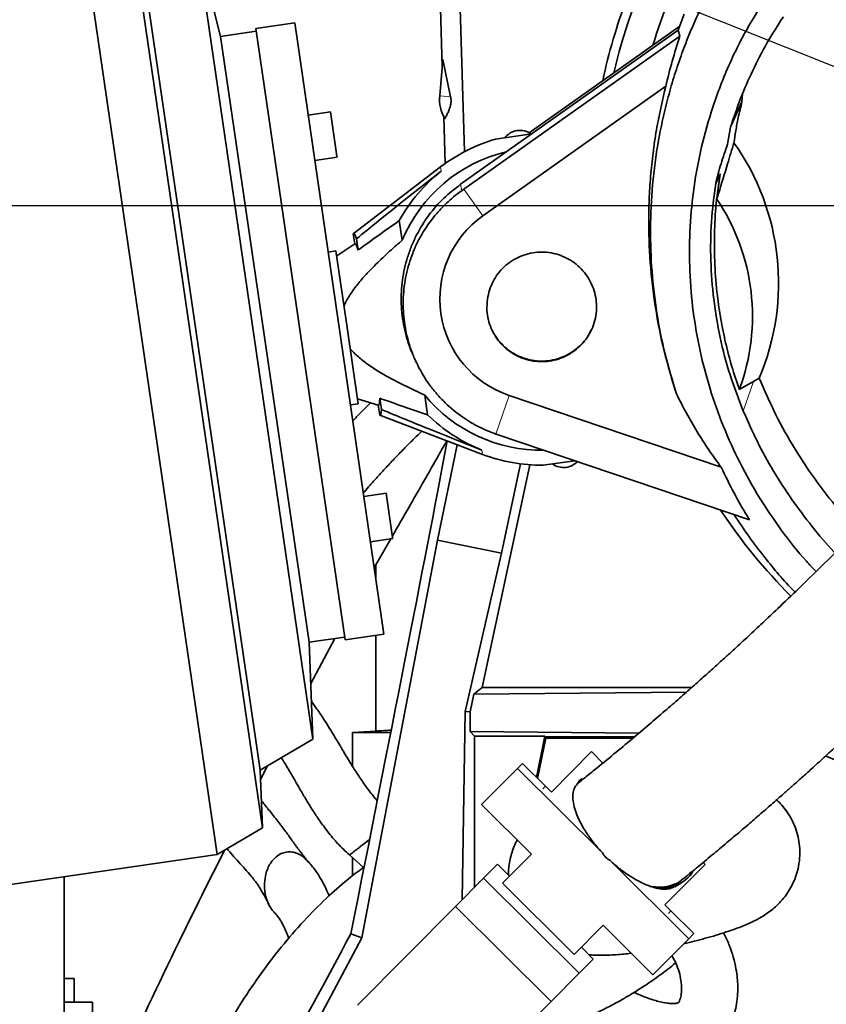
# Model space of a CAD drawing. Header units: millimetres. Extents: x 0 to 12115, y 0 to 8400.
# Tile 80 of 120: x 6932 to 7219, y 3474 to 3825. Entities that reach past the tile are written whole.
import ezdxf

# ---------------------------------------------------------------- set-up
doc = ezdxf.new("R2010")
doc.units = ezdxf.units.MM
doc.header["$LTSCALE"] = 20
doc.layers.add('SVART_TEXT', color=7, linetype='Continuous')
doc.styles.add('SLDTEXTSTYLE0', font='TXT', dxfattribs={"width": 0.605})
doc.dimstyles.new('SLDDIMSTYLE0', dxfattribs={"dimtxt": 70, "dimasz": 70, "dimexe": 0, "dimexo": 0.0625, "dimgap": 17.5, "dimtad": 1, "dimdec": 1, "dimrnd": 1e-09, "dimzin": 12, "dimdsep": 46, "dimtxsty": 'SLDTEXTSTYLE0', "dimsah": 1, "dimcen": 0.09, "dimadec": 0, "dimazin": 3, "dimtfac": 1, "dimtofl": 0, "dimtmove": 0, "dimatfit": 3, "dimfxl": 1, "dimfrac": 2, "dimtolj": 1, "dimtzin": 12, "dimarcsym": 0})
doc.dimstyles.new('SLDDIMSTYLE20', dxfattribs={"dimtxt": 70, "dimasz": 70, "dimexe": 0, "dimexo": 0.0625, "dimgap": 17.5, "dimtad": 1, "dimdec": 1, "dimrnd": 1e-09, "dimzin": 12, "dimdsep": 46, "dimtxsty": 'SLDTEXTSTYLE0', "dimsah": 1, "dimcen": 0.09, "dimse1": 1, "dimsd1": 1, "dimadec": 0, "dimazin": 3, "dimtfac": 1, "dimtofl": 0, "dimtmove": 0, "dimatfit": 3, "dimfxl": 1, "dimfrac": 2, "dimtolj": 1, "dimtzin": 12, "dimarcsym": 0})
doc.dimstyles.new('SLDDIMSTYLE4', dxfattribs={"dimtxt": 70, "dimasz": 70, "dimexe": 0, "dimexo": 0.0625, "dimgap": 17.5, "dimtad": 1, "dimdec": 0, "dimrnd": 1e-09, "dimzin": 12, "dimdsep": 46, "dimtxsty": 'SLDTEXTSTYLE0', "dimsah": 1, "dimcen": 0.09, "dimadec": 0, "dimazin": 3, "dimtfac": 1, "dimtofl": 0, "dimtmove": 0, "dimatfit": 3, "dimfxl": 1, "dimfrac": 2, "dimtolj": 1, "dimtzin": 12, "dimarcsym": 0})
doc.dimstyles.new('SLDDIMSTYLE6', dxfattribs={"dimtxt": 0.18, "dimasz": 70, "dimexe": 0, "dimexo": 0.0625, "dimgap": 0, "dimtad": 0, "dimtih": 1, "dimtoh": 1, "dimdec": 0, "dimrnd": 1e-09, "dimzin": 0, "dimdsep": 46, "dimtxsty": 'Standard', "dimsah": 1, "dimcen": 0.09, "dimadec": 0, "dimazin": 0, "dimtfac": 70, "dimtdec": 0, "dimtofl": 0, "dimtmove": 0, "dimatfit": 3, "dimfxl": 1, "dimfrac": 2, "dimtolj": 1, "dimtzin": 0, "dimarcsym": 0})

# ---------------------------------------------------------------- blocks, each defined once
blk = doc.blocks.new('_D_27')
at = {"layer": 'SVART_TEXT'}
for p, q in [((7345.56, 3754.31), (7345.56, 2773.56)), ((6995.56, 2870.55), (6995.56, 2773.56)), ((7345.56, 2803.56), (6995.56, 2803.56))]:
    blk.add_line(p, q, dxfattribs=at)
for points in [[(6995.56, 2803.56), (7065.56, 2793.56), (7065.56, 2813.56)], [(7345.56, 2803.56), (7275.56, 2813.56), (7275.56, 2793.56)]]:
    blk.add_solid(points, dxfattribs=at)
at = {"layer": 'SVART_TEXT', "insert": (7090.35, 2893.8), "char_height": 70, "attachment_point": 1, "style": 'SLDTEXTSTYLE0'}
blk.add_mtext('350', dxfattribs=at)
blk = doc.blocks.new('_D_30')
at = {"color": 7, "linetype": 'Continuous', "lineweight": 0}
for p, q in [((6722.06, 3497.82), (6722.06, 2592.21)), ((6995.56, 2870.55), (6995.56, 2592.21)), ((6722.06, 2622.21), (6995.56, 2622.21))]:
    blk.add_line(p, q, dxfattribs=at)
at = {"color": 7, "linetype": 'Continuous', "lineweight": 18}
for points in [[(6722.06, 2622.21), (6792.06, 2612.21), (6792.06, 2632.21)], [(6995.56, 2622.21), (6925.56, 2632.21), (6925.56, 2612.21)]]:
    blk.add_solid(points, dxfattribs=at)
at = {"color": 7, "linetype": 'Continuous', "lineweight": 18, "insert": (6738.5, 2712.44), "char_height": 70, "attachment_point": 1, "style": 'SLDTEXTSTYLE0'}
blk.add_mtext('273,5', dxfattribs=at)
blk = doc.blocks.new('_D_33')
at = {"layer": 'SVART_TEXT'}
for p, q in [((7341.56, 4903.31), (5673.56, 4903.31)), ((5703.56, 3758.31), (5703.56, 4903.31)), ((7341.56, 3758.31), (5673.56, 3758.31))]:
    blk.add_line(p, q, dxfattribs=at)
for points in [[(5703.56, 4903.31), (5693.56, 4833.31), (5713.56, 4833.31)], [(5703.56, 3758.31), (5713.56, 3828.31), (5693.56, 3828.31)]]:
    blk.add_solid(points, dxfattribs=at)
at = {"layer": 'SVART_TEXT', "insert": (5613.33, 4223.87), "char_height": 70, "attachment_point": 1, "rotation": 90, "style": 'SLDTEXTSTYLE0'}
blk.add_mtext('1145', dxfattribs=at)
blk = doc.blocks.new('_D_34')
at = {"layer": 'SVART_TEXT'}
for p, q in [((7341.56, 3758.31), (5673.56, 3758.31)), ((5703.56, 2978.31), (5703.56, 3758.31)), ((7197.07, 2978.31), (5673.56, 2978.31))]:
    blk.add_line(p, q, dxfattribs=at)
for points in [[(5703.56, 3758.31), (5693.56, 3688.31), (5713.56, 3688.31)], [(5703.56, 2978.31), (5713.56, 3048.31), (5693.56, 3048.31)]]:
    blk.add_solid(points, dxfattribs=at)
at = {"layer": 'SVART_TEXT', "insert": (5613.33, 3288.11), "char_height": 70, "attachment_point": 1, "rotation": 90, "style": 'SLDTEXTSTYLE0'}
blk.add_mtext('780', dxfattribs=at)
blk = doc.blocks.new('_D_35')
at = {"layer": 'SVART_TEXT'}
for p, q in [((7130.56, 5299.46), (5533.56, 5299.46)), ((5563.56, 5299.46), (5563.56, 2978.31)), ((7197.07, 2978.31), (5533.56, 2978.31))]:
    blk.add_line(p, q, dxfattribs=at)
for points in [[(5563.56, 5299.46), (5553.56, 5229.46), (5573.56, 5229.46)], [(5563.56, 2978.31), (5573.56, 3048.31), (5553.56, 3048.31)]]:
    blk.add_solid(points, dxfattribs=at)
at = {"layer": 'SVART_TEXT', "insert": (5473.33, 4031.94), "char_height": 70, "attachment_point": 1, "rotation": 90, "style": 'SLDTEXTSTYLE0'}
blk.add_mtext('2321', dxfattribs=at)
blk = doc.blocks.new('SW_CENTERMARKSYMBOL_0')
at = {"layer": 'SVART_TEXT', "color": 0}
blk.add_line((-7, 0), (-200, 0), dxfattribs=at)
blk = doc.blocks.new('_D_93')
at = {"layer": 'SVART_TEXT'}
for p, q in [((8898.96, 3657.74), (8898.96, 4119.61)), ((8898.96, 4089.61), (8708.13, 4089.61))]:
    blk.add_line(p, q, dxfattribs=at)
blk.add_solid([(8898.96, 4089.61), (8828.96, 4099.61), (8828.96, 4079.61)], dxfattribs=at)
at = {"layer": 'SVART_TEXT', "insert": (8708.13, 4179.85), "char_height": 70, "attachment_point": 1, "style": 'SLDTEXTSTYLE0'}
blk.add_mtext('*)', dxfattribs=at)

msp = doc.modelspace()

# ---------------------------------------------------------------- linework, layer by layer
at = {"color": 7, "linetype": 'Continuous', "lineweight": 35}
for p, q in [((6950.728417, 3881.607216), (7002.412563, 3527.357659)), ((6968.883104, 3877.181832), (7018.546082, 3536.785609)), ((7082.583548, 3807.707997), (7080.824274, 3864.750052)), ((6973.964127, 3857.249272), (7017.720304, 3557.338998)), ((7090.487337, 3777.546229), (7088.111768, 3854.570824)), ((7003.679788, 3818.591602), (6995.141428, 3852.087096)), ((6995.141428, 3852.087096), (7036.539928, 3568.336629)), ((7168.721853, 3826.544125), (7166.555963, 3820.778536)), ((7030.068539, 3823.452243), (7016.215205, 3821.431076)), ((7047.976412, 3603.735817), (7016.215205, 3821.431076)), ((7061.829746, 3605.756984), (7030.068539, 3823.452243)), ((7166.555963, 3820.778536), (7089.077157, 3765.918842)), ((7167.086537, 3822.190921), (7113.510209, 3784.255631)), ((7166.555963, 3820.778536), (7167.162087, 3818.624569)), ((7016.359574, 3820.441552), (7003.679788, 3818.591602)), ((7003.679788, 3818.591602), (7035.152257, 3602.875391)), ((7090.295407, 3764.198298), (7167.162087, 3818.624569)), ((7082.816667, 3810.34979), (7081.67791, 3797.444958)), ((7085.562146, 3797.102203), (7082.816667, 3810.34979)), ((7162.117077, 3800.803173), (7097.015569, 3754.707356)), ((7189.495106, 3798.147738), (7189.266901, 3795.288629)), ((7185.430666, 3786.905838), (7189.266901, 3795.288629)), ((7042.788706, 3791.680153), (7034.872515, 3790.5252)), ((7045.086001, 3775.934205), (7042.788706, 3791.680153)), ((7083.133051, 3789.891115), (7083.643395, 3773.343917)), ((7185.212334, 3786.28021), (7184.140341, 3780.211242)), ((7114.436371, 3783.874704), (7101.586167, 3781.99989)), ((7037.2214, 3774.425646), (7045.137591, 3775.580599)), ((7045.137591, 3775.580599), (7045.086001, 3775.934205)), ((7081.996867, 3772.12864), (7050.913902, 3748.346006)), ((7181.468748, 3769.64725), (7179.902874, 3766.207997)), ((7180.329102, 3760.690864), (7181.468748, 3769.64725)), ((7090.295407, 3764.198298), (7089.495012, 3763.632296)), ((7067.264466, 3752.992051), (7068.286156, 3745.989263)), ((7050.913902, 3748.346006), (7051.438931, 3744.747387)), ((7051.438931, 3744.747387), (7044.994712, 3740.430046)), ((7052.061717, 3746.53325), (7052.645577, 3742.531406)), ((7044.73379, 3742.218439), (7041.978992, 3741.816521)), ((7048.70394, 3715.006532), (7044.73379, 3742.218439)), ((7052.674091, 3687.794625), (7048.70394, 3715.006532)), ((7072.860817, 3703.546253), (7073.47887, 3702.253093)), ((7188.309818, 3692.845645), (7193.375985, 3695.703438)), ((7195.411176, 3696.94475), (7193.375985, 3695.703438)), ((7049.919294, 3687.392706), (7052.674091, 3687.794625)), ((7052.413169, 3689.583018), (7059.822284, 3687.286844)), ((7060.929354, 3685.753363), (7060.345495, 3689.755207)), ((7076.322055, 3690.910214), (7077.343744, 3683.907426)), ((7106.344349, 3690.764051), (7181.859621, 3665.203542)), ((7060.347314, 3683.688226), (7059.822284, 3687.286844)), ((7060.347314, 3683.688226), (7096.929607, 3669.777788)), ((7101.684112, 3676.995975), (7102.153665, 3676.834445)), ((7191.98193, 3646.429255), (7102.153665, 3676.834445)), ((7080.902808, 3639.275473), (7087.895565, 3673.212988)), ((7129.627405, 3667.535097), (7118.522678, 3665.914945)), ((7113.733259, 3666.064214), (7096.772365, 3586.831869)), ((7110.47972, 3666.388214), (7103.671547, 3634.58402)), ((7062.593077, 3655.938535), (7054.676885, 3654.783582)), ((7064.890372, 3640.192587), (7062.593077, 3655.938535)), ((7053.987965, 3497.616024), (7080.902808, 3639.275473)), ((7057.025771, 3638.684028), (7064.941962, 3639.838981)), ((7064.231557, 3639.735334), (7058.878126, 3630.492156)), ((7064.941962, 3639.838981), (7064.890372, 3640.192587)), ((7080.902808, 3639.275473), (7103.671547, 3634.58402)), ((7103.671547, 3634.58402), (7090.7046, 3578.27229)), ((7058.357758, 3629.554425), (7058.878126, 3630.492156)), ((7058.878126, 3630.492156), (7058.878126, 3625.987754)), ((7035.152257, 3602.875391), (7047.832042, 3604.725341)), ((7035.739051, 3588.270231), (7044.361391, 3604.218981)), ((7047.976412, 3603.735817), (7061.829746, 3605.756984)), ((7058.878126, 3605.32635), (7058.878126, 3571.29038)), ((7036.539928, 3568.336629), (7035.152257, 3602.875391)), ((7096.772365, 3586.831869), (7093.84281, 3584.46306)), ((7171.425774, 3586.831869), (7096.772365, 3586.831869)), ((7093.84281, 3584.46306), (7092.488842, 3578.083457)), ((7093.84281, 3584.46306), (7169.463776, 3585.104432)), ((7089.686992, 3511.218463), (7090.7046, 3578.27229)), ((7090.7046, 3578.27229), (7092.488842, 3578.083457)), ((7092.488842, 3578.083457), (7092.514309, 3571.064605)), ((7017.720304, 3557.338998), (7036.539928, 3568.336629)), ((7058.878126, 3571.29038), (7050.639756, 3570.714297)), ((7064.230648, 3570.714297), (7050.639756, 3570.714297)), ((7050.639756, 3570.714297), (7050.639756, 3558.708349)), ((7092.514309, 3571.064605), (7094.06011, 3569.518804)), ((7152.590077, 3570.551398), (7092.514309, 3571.064605)), ((7094.06011, 3515.622218), (7094.06011, 3569.518804)), ((7119.145635, 3569.518804), (7094.06011, 3569.518804)), ((7116.13006, 3554.797113), (7119.145635, 3569.518804)), ((7116.515128, 3554.414724), (7119.462365, 3568.802795)), ((7151.059781, 3569.256765), (7119.091959, 3569.256765)), ((7119.462365, 3568.802795), (7119.091959, 3569.256765)), ((7150.523174, 3568.802795), (7119.462365, 3568.802795)), ((7135.70593, 3563.946093), (7121.411948, 3549.55197)), ((7139.776177, 3559.904163), (7135.70593, 3563.946093)), ((7219.023395, 3562.402329), (7309.050043, 3524.354078)), ((7017.854633, 3553.995588), (7020.416327, 3558.914474)), ((7096.564116, 3545.108112), (7109.336425, 3557.969901)), ((7109.336425, 3557.969901), (7111.123173, 3559.769167)), ((7139.597732, 3527.919124), (7109.336425, 3557.969901)), ((7119.283236, 3551.665873), (7111.123173, 3559.769167)), ((7018.546082, 3536.785609), (7017.720304, 3557.338998)), ((7119.283236, 3551.665873), (7121.411948, 3549.55197)), ((7096.564116, 3545.108112), (7114.303384, 3527.492256)), ((7002.412563, 3527.357659), (7018.546082, 3536.785609)), ((7056.71207, 3532.690501), (7056.071138, 3532.195012)), ((6809.783581, 3499.253561), (7002.412563, 3527.357659)), ((7049.575348, 3527.169522), (7054.541158, 3522.746537)), ((7104.004526, 3517.121246), (7114.303384, 3527.492256)), ((7050.639756, 3526.221468), (7050.639756, 3519.774067)), ((7097.30343, 3518.88826), (7102.285946, 3523.905683)), ((7102.285946, 3523.905683), (7106.543371, 3519.677878)), ((7170.359508, 3497.371359), (7142.391301, 3525.14499)), ((7161.85748, 3509.387821), (7176.151462, 3523.781943)), ((7176.151462, 3523.781943), (7175.436973, 3524.491461)), ((6947.94452, 3440.714297), (6947.94452, 3519.410904)), ((7087.338397, 3508.853415), (7097.30343, 3518.88826)), ((7097.30343, 3518.88826), (7131.362825, 3485.065818)), ((7104.004526, 3517.121246), (7129.549072, 3491.754415)), ((7156.625439, 3515.985431), (7156.433223, 3516.104657)), ((7165.3154, 3515.876588), (7167.442579, 3517.122598)), ((7052.460783, 3473.731455), (7087.338397, 3508.853415)), ((7087.338397, 3508.853415), (7121.397793, 3475.030973)), ((7163.986193, 3507.273918), (7161.85748, 3509.387821)), ((7023.060226, 3506.448061), (7022.805543, 3506.686598)), ((7172.146256, 3499.170624), (7163.986193, 3507.273918)), ((7139.847931, 3502.125425), (7129.549072, 3491.754415)), ((7139.847931, 3502.125425), (7157.587199, 3484.509569)), ((7053.987965, 3497.616024), (7050.024508, 3499.083832)), ((7172.146256, 3499.170624), (7170.359508, 3497.371359)), ((7031.438694, 3455.47608), (7053.987965, 3497.616024)), ((7157.587199, 3484.509569), (7170.359508, 3497.371359)), ((7132.087917, 3494.311046), (7136.345342, 3490.083241)), ((7131.362825, 3485.065818), (7136.345342, 3490.083241)), ((7121.397793, 3475.030973), (7131.362825, 3485.065818)), ((6951.605272, 3483.214297), (6947.94452, 3483.214297)), ((6951.605272, 3474.714297), (6951.605272, 3483.214297)), ((6947.94452, 3474.714297), (6958.116759, 3474.714297)), ((6958.116759, 3474.714297), (6958.116759, 3445.714297)), ((7086.520179, 3439.909013), (7121.397793, 3475.030973))]:
    msp.add_line(p, q, dxfattribs=at)
at = {"color": 8, "linetype": 'Continuous', "lineweight": 18}
for p, q in [((7085.562146, 3797.102203), (7081.67791, 3797.444958)), ((7081.996867, 3772.12864), (7082.218236, 3770.611354)), ((7089.495012, 3763.632296), (7089.077157, 3765.918842)), ((7090.295407, 3764.198298), (7097.015569, 3754.707356)), ((7189.735488, 3685.19732), (7193.375985, 3695.703438)), ((7101.684112, 3676.995975), (7106.344349, 3690.764051)), ((7096.708239, 3671.295074), (7096.929607, 3669.777788)), ((7118.389862, 3550.76624), (7119.283236, 3551.665873)), ((7163.986193, 3507.273918), (7163.092819, 3506.374285))]:
    msp.add_line(p, q, dxfattribs=at)
at = {"color": 7, "linetype": 'Continuous', "lineweight": 35}
for centre, radius, start, end in [((7345.561545, 3758.314297), 207.382428, 132.49008377, 166.82309494), ((7345.561545, 3758.314297), 196.5, 142.92096851, 163.10017428), ((7345.561545, 3758.314297), 210.63171, 159.5, 167.81175638), ((7095.623719, 3796.214343), 14, 174.95713111, 209.73212758), ((7110.35042, 3778.169095), 7, 99.27800846, 142.05781456), ((7110.114143, 3778.134623), 7, 53.50617237, 97.32348785), ((7117.970614, 3725.112371), 59.2, 106.06718233, 127.42083156), ((7117.970614, 3725.112371), 53.892393, 103.39135885, 157.20836053), ((7117.970614, 3725.112371), 57.865275, 128.15969997, 151.19675476), ((7117.853402, 3718.949771), 75.136755, 339.67031496, 33.74756855), ((7117.970614, 3725.112371), 36.262613, 125.30080825, 251.3), ((7117.970614, 3725.112371), 53.892393, 219.39313578, 270.80235501), ((7117.970614, 3725.112371), 57.865275, 225.40474155, 248.44179634), ((7117.970614, 3725.112371), 59.2, 249.18066475, 270.53431399), ((7125.590807, 3672.055646), 7, 279.27800846, 316.03422715), ((7125.827084, 3672.090118), 7, 234.54368175, 277.32348785), ((7345.561545, 3758.314297), 196.5, 213.47756096, 225.01335007)]:
    msp.add_arc(centre, radius, start, end, dxfattribs=at)
for centre, major_axis, ratio, start_param, end_param in [((7116.824125, 3730.771687), (0, 86.101988), 0.9925257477, 4.3086379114, 5.3316286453), ((7055.718801, 3716.029983), (-4.720289, 32.353445), 0.0699799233, 5.9330051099, 6.3221480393), ((7055.697749, 3716.026912), (-4.194014, 28.746293), 0.069965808, 5.8753090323, 6.3165742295), ((7055.697749, 3716.026912), (-4.194014, 28.746293), 0.069965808, 3.1082037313, 3.5494689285), ((7055.718801, 3716.029983), (-4.720289, 32.353445), 0.0699799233, 3.1026299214, 3.4917728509), ((6995.561545, 3258.074738), (104.861919, 510.317766), 0.0105485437, 5.2064225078, 5.6692080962), ((6995.561545, 3577.147564), (105, 0), 0.0699268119, 5.3596642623, 5.4274446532), ((6995.561545, 3410.534237), (104.889728, 189.746137), 0.025354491, 4.9271367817, 5.2118783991)]:
    msp.add_ellipse(centre, major_axis=major_axis, ratio=ratio, start_param=start_param, end_param=end_param, dxfattribs=at)
for points, knots in [([(7215.641793, 3628.073518), (7214.478328, 3629.280065), (7210.035468, 3633.887438), (7203.24792, 3642.65531), (7195.300009, 3654.320348), (7188.377167, 3666.712204), (7182.494365, 3679.650234), (7177.747457, 3693.00664), (7174.147752, 3706.68082), (7171.715762, 3720.695913), (7170.501503, 3734.892604), (7170.521292, 3749.141128), (7171.774229, 3763.380163), (7174.295154, 3777.609719), (7177.598525, 3789.824696), (7181.140606, 3799.996414), (7184.501079, 3808.198188), (7188.312694, 3816.289399), (7192.684311, 3824.169657), (7198.326375, 3833.185231), (7205.059668, 3843.368689), (7237.497781, 3890.262098), (7267.493909, 3933.266384), (7294.861677, 3972.502492)], [0, 0, 0, 0, 0.012496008, 0.0477178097, 0.0829400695, 0.1186491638, 0.1548584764, 0.1907138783, 0.2265696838, 0.2629184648, 0.2997738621, 0.3361139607, 0.3727007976, 0.4100616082, 0.4476881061, 0.4703790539, 0.4932241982, 0.5160684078, 0.5393000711, 0.5625409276, 0.5977825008, 0.6330261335, 1, 1, 1, 1]), ([(7408.756063, 3878.497559), (7406.175758, 3873.745847), (7400.027665, 3862.423944), (7389.850106, 3845.180588), (7378.438852, 3826.747848), (7366.888961, 3809.060842), (7355.301915, 3792.108472), (7343.74533, 3775.902871), (7332.285909, 3760.445445), (7320.814578, 3745.517113), (7309.385322, 3731.140645), (7298.048153, 3717.333752), (7287.0374, 3704.321953), (7276.392946, 3692.091378), (7266.148976, 3680.626144), (7255.93113, 3669.468186), (7245.794076, 3658.666657), (7235.797549, 3648.271462), (7226.432888, 3638.751466), (7217.719202, 3630.077365), (7209.640709, 3622.190048), (7203.57248, 3616.370834), (7199.312586, 3612.333448), (7196.675334, 3609.849389), (7194.094106, 3607.432839), (7191.569166, 3605.083032), (7189.061363, 3602.762769), (7186.370251, 3600.287459), (7183.279203, 3597.462962), (7179.769079, 3594.280952), (7175.862133, 3590.770374), (7171.596523, 3586.974152), (7166.856945, 3582.801486), (7161.645368, 3578.268273), (7156.004379, 3573.426874), (7149.94019, 3568.296636), (7143.473427, 3562.915617), (7137.671781, 3558.156164), (7134.129329, 3555.319412), (7132.798148, 3554.253419)], [0, 0, 0, 0, 0.036962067, 0.0880695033, 0.1383333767, 0.187519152, 0.2354081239, 0.2818085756, 0.3265611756, 0.3695425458, 0.4125745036, 0.4535010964, 0.4922941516, 0.5289573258, 0.5635181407, 0.5960220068, 0.6305421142, 0.6626062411, 0.6923133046, 0.7197524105, 0.7449988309, 0.7684012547, 0.7768635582, 0.7851612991, 0.7932962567, 0.8012699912, 0.8090838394, 0.8171129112, 0.8268997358, 0.8386358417, 0.850838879, 0.864676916, 0.8802025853, 0.8974855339, 0.9166160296, 0.9373154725, 0.9600479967, 0.9849868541, 1, 1, 1, 1]), ([(7168.143338, 3518.520836), (7169.781264, 3519.851387), (7173.24206, 3522.662725), (7178.51324, 3527.024391), (7183.727694, 3531.390273), (7188.524946, 3535.456852), (7193.139351, 3539.410926), (7197.513142, 3543.198944), (7201.583667, 3546.760466), (7205.035295, 3549.806883), (7207.866576, 3552.323917), (7210.101147, 3554.321984), (7211.920909, 3555.956348), (7213.681498, 3557.543423), (7215.710106, 3559.379707), (7218.168368, 3561.616497), (7221.424281, 3564.597615), (7225.57308, 3568.428936), (7230.486002, 3573.017722), (7236.061523, 3578.288775), (7241.875431, 3583.859054), (7247.728088, 3589.544915), (7253.018698, 3594.748355), (7258.000864, 3599.70129), (7262.603946, 3604.322662), (7266.757346, 3608.529289), (7270.354526, 3612.193881), (7273.87242, 3615.799818), (7277.783224, 3619.847822), (7282.38586, 3624.66005), (7287.683526, 3630.264826), (7293.675763, 3636.689532), (7300.32629, 3643.927305), (7307.621245, 3651.998933), (7315.489533, 3660.865472), (7323.903871, 3670.537704), (7332.833575, 3681.026022), (7342.29367, 3692.401777), (7352.316435, 3704.767087), (7362.864695, 3718.153397), (7373.893336, 3732.591935), (7385.288905, 3748.028208), (7396.986639, 3764.478304), (7408.009825, 3780.632949), (7418.305433, 3796.351068), (7427.833634, 3811.468915), (7437.340288, 3827.255186), (7445.328856, 3841.023832), (7450.007706, 3849.6647), (7451.652468, 3852.702236)], [0, 0, 0, 0, 0.0173586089, 0.0366772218, 0.0542306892, 0.0701139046, 0.084403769, 0.0995340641, 0.1125408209, 0.1234856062, 0.1324132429, 0.139355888, 0.1445548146, 0.1495407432, 0.1558401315, 0.1634427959, 0.1723377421, 0.1859218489, 0.2016323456, 0.2174165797, 0.2370333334, 0.2549498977, 0.2711964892, 0.2857899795, 0.3010182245, 0.3139169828, 0.3244821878, 0.3346316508, 0.3468875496, 0.3612824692, 0.3781643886, 0.3973248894, 0.4188021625, 0.4426385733, 0.4688788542, 0.4970328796, 0.527585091, 0.560563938, 0.5959850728, 0.6345582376, 0.6756363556, 0.7191635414, 0.7650499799, 0.8131700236, 0.852441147, 0.8928981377, 0.9344381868, 0.9769529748, 1, 1, 1, 1]), ([(7165.948073, 3691.283187), (7164.52396, 3695.984951), (7161.653324, 3705.462474), (7158.799077, 3720.080953), (7157.028124, 3735.008838), (7156.491727, 3750.269239), (7157.229994, 3765.794302), (7158.970801, 3778.847712), (7161.046856, 3789.270185), (7162.968267, 3797.118071), (7165.235524, 3804.900515), (7168.059697, 3813.187467), (7171.485729, 3821.966269), (7174.347595, 3828.007421), (7175.778431, 3831.027791)], [0, 0, 0, 0, 0.1024993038, 0.2066116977, 0.310723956, 0.4164982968, 0.5255296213, 0.6353179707, 0.6914184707, 0.7475188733, 0.8040333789, 0.8605478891, 0.9302786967, 1, 1, 1, 1]), ([(7185.212334, 3786.28021), (7186.343552, 3789.690406), (7188.611353, 3796.526973), (7192.983968, 3806.498279), (7198.017708, 3816.271348), (7202.01044, 3822.486348), (7204.011815, 3825.601644)], [0, 0, 0, 0, 0.246977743, 0.4951268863, 0.7469301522, 1, 1, 1, 1]), ([(7162.117077, 3800.803173), (7162.852305, 3803.792969), (7164.324361, 3809.779077), (7166.215492, 3815.673934), (7167.162087, 3818.624569)], [0, 0, 0, 0, 0.4994559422, 1, 1, 1, 1]), ([(7165.948073, 3691.283187), (7164.407151, 3696.331533), (7161.315024, 3706.461919), (7158.2488, 3722.14235), (7156.376816, 3738.123032), (7155.937549, 3751.659317), (7156.264615, 3762.576906), (7156.863471, 3770.856647), (7157.824938, 3779.121123), (7159.389479, 3789.15416), (7161.070264, 3796.332447), (7162.117077, 3800.803173)], [0, 0, 0, 0, 0.1425043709, 0.2859598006, 0.4308671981, 0.5767715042, 0.6513120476, 0.7258525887, 0.8009368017, 0.8760210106, 1, 1, 1, 1]), ([(7083.466769, 3789.271104), (7083.660149, 3789.626995), (7084.04994, 3790.344356), (7084.633364, 3791.500759), (7085.114798, 3792.66941), (7085.443281, 3793.715931), (7085.599651, 3794.436214), (7085.671201, 3794.952967), (7085.700927, 3795.331143), (7085.709357, 3795.614839), (7085.708154, 3795.81508), (7085.704456, 3795.950546), (7085.697549, 3796.095969), (7085.682392, 3796.312543), (7085.635397, 3796.737327), (7085.593959, 3796.943739), (7085.562146, 3797.102203)], [0, 0, 0, 0, 0.2356167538, 0.4749268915, 0.7142016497, 0.8338519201, 0.8936959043, 0.9236433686, 0.9386568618, 0.9462270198, 0.9489852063, 0.9517681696, 0.9541641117, 0.958024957, 0.9677755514, 1, 1, 1, 1]), ([(7189.266901, 3795.288629), (7188.799529, 3793.380609), (7187.964754, 3789.972685), (7187.045882, 3785.113984), (7186.61982, 3782.166219), (7186.414643, 3780.746673)], [0, 0, 0, 0, 0.397407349, 0.7098113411, 1, 1, 1, 1]), ([(7179.902874, 3766.207997), (7180.497525, 3768.570073), (7181.688955, 3773.302679), (7183.32224, 3777.905647), (7184.140341, 3780.211242)], [0, 0, 0, 0, 0.4991069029, 1, 1, 1, 1]), ([(7180.329102, 3760.690864), (7180.528859, 3761.3515), (7181.800775, 3765.557974), (7183.830219, 3772.252012), (7185.656343, 3778.254242), (7186.414643, 3780.746673)], [0, 0, 0, 0, 0.0982430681, 0.6255445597, 1, 1, 1, 1]), ([(7052.061717, 3746.53325), (7053.278611, 3747.526898), (7063.242332, 3755.662717), (7073.34736, 3763.623149), (7082.218236, 3770.611354)], [0, 0, 0, 0, 0.1221324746, 1, 1, 1, 1]), ([(7181.468748, 3769.64725), (7180.963421, 3766.112317), (7179.950406, 3759.025929), (7179.35667, 3748.206488), (7179.468442, 3737.259992), (7180.310149, 3727.088405), (7181.6683, 3717.802124), (7183.385098, 3709.400072), (7185.546756, 3701.050864), (7187.387836, 3695.583572), (7188.309818, 3692.845645)], [0, 0, 0, 0, 0.1374540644, 0.2755506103, 0.4168213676, 0.5587957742, 0.6682534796, 0.7780410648, 0.8888467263, 1, 1, 1, 1]), ([(7089.077157, 3765.918842), (7087.027328, 3764.323523), (7082.875912, 3761.092603), (7077.613241, 3754.978845), (7073.972301, 3749.151824), (7071.626477, 3744.041381), (7069.725065, 3738.749686), (7068.496331, 3733.235777), (7067.973365, 3727.634421), (7067.93334, 3722.009804), (7068.579594, 3716.38772), (7069.991285, 3710.950216), (7070.950763, 3707.747274), (7071.815093, 3706.049552), (7072.029439, 3705.628533)], [0, 0, 0, 0, 0.1148047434, 0.2325082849, 0.3550357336, 0.4178988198, 0.4812260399, 0.6038305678, 0.6667378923, 0.7301082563, 0.8527618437, 0.9156971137, 0.979093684, 1, 1, 1, 1]), ([(7189.735488, 3685.19732), (7188.074411, 3689.484247), (7184.745906, 3698.07449), (7181.293414, 3711.426631), (7178.984581, 3725.014523), (7177.979147, 3738.758677), (7178.142162, 3752.551064), (7179.315652, 3761.653218), (7179.902874, 3766.207997)], [0, 0, 0, 0, 0.1653304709, 0.3312930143, 0.497887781, 0.6649565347, 0.8323419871, 1, 1, 1, 1]), ([(7101.684112, 3676.995975), (7099.646394, 3677.797913), (7095.533841, 3679.416396), (7089.397102, 3683.128129), (7084.459312, 3687.169812), (7080.652156, 3691.199531), (7077.203788, 3695.538243), (7074.315374, 3700.297708), (7072.058355, 3705.359545), (7070.660507, 3709.394038), (7069.602281, 3713.600017), (7068.738012, 3719.051963), (7068.514639, 3725.797536), (7069.531345, 3733.739166), (7071.490185, 3740.261662), (7073.732021, 3745.314753), (7076.39854, 3750.159511), (7079.664751, 3754.655859), (7083.459783, 3758.68036), (7086.434023, 3761.370624), (7088.530733, 3762.919819), (7089.495012, 3763.632296)], [0, 0, 0, 0, 0.0608893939, 0.1228878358, 0.1988468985, 0.2378191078, 0.2770791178, 0.3530374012, 0.3920122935, 0.431276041, 0.4717920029, 0.5126316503, 0.5848235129, 0.6589050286, 0.7346638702, 0.7735331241, 0.812688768, 0.8885233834, 0.9274325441, 0.9666261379, 1, 1, 1, 1]), ([(7052.645577, 3742.531406), (7052.918498, 3742.730262), (7057.761358, 3746.258867), (7062.650682, 3749.723073), (7067.264466, 3752.992051)], [0, 0, 0, 0, 0.0563554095, 1, 1, 1, 1]), ([(7068.286156, 3745.989263), (7067.634051, 3745.423565), (7065.299865, 3743.398669), (7061.357143, 3739.830336), (7057.11315, 3735.627752), (7053.556754, 3731.745877), (7050.728297, 3728.182141), (7048.752728, 3725.116678), (7047.845436, 3723.206782), (7047.586935, 3722.662624)], [0, 0, 0, 0, 0.0824894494, 0.2952681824, 0.5079877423, 0.6529817, 0.7980300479, 0.9424558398, 1, 1, 1, 1]), ([(7098.65502, 3725.081859), (7098.86134, 3726.145468), (7099.279971, 3728.303577), (7100.579629, 3731.335404), (7102.349082, 3734.141075), (7104.552063, 3736.586464), (7107.158087, 3738.641895), (7110.044834, 3740.22206), (7113.188195, 3741.299877), (7116.438548, 3741.833379), (7119.762288, 3741.810915), (7123.002844, 3741.235375), (7126.129561, 3740.116938), (7128.993182, 3738.500993), (7131.571603, 3736.413606), (7133.737973, 3733.943038), (7135.478191, 3731.121375), (7136.707015, 3728.074997), (7137.413086, 3724.83656), (7137.567294, 3721.554527), (7137.159636, 3718.263467), (7136.218741, 3715.11246), (7134.742385, 3712.138522), (7132.808087, 3709.47617), (7130.43066, 3707.157426), (7127.723746, 3705.289197), (7124.715757, 3703.886807), (7121.544369, 3703.021997), (7118.243617, 3702.692479), (7114.965141, 3702.925047), (7111.741942, 3703.706564), (7108.723522, 3705.008364), (7105.941194, 3706.814374), (7103.520593, 3709.040414), (7101.494086, 3711.66811), (7099.94284, 3714.571627), (7098.90929, 3717.724287), (7098.332099, 3721.256023), (7098.540544, 3723.725588), (7098.65502, 3725.081859)], [0, 0, 0, 0, 0.02648333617, 0.05373579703, 0.08021932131, 0.10746792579, 0.13394163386, 0.16117846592, 0.18769543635, 0.21498287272, 0.24148219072, 0.26875410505, 0.29522484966, 0.32246763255, 0.34891636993, 0.37613439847, 0.40257130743, 0.42977328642, 0.45621221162, 0.48341319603, 0.5098711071, 0.53709203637, 0.56358340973, 0.59084399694, 0.61732254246, 0.64457239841, 0.67103163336, 0.69826177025, 0.72471346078, 0.75193401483, 0.77838725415, 0.80560590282, 0.83206793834, 0.8592929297, 0.88577038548, 0.91301182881, 0.93951084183, 0.96677971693, 1, 1, 1, 1]), ([(7135.66511, 3714.194941), (7135.314611, 3713.475184), (7134.487136, 3711.775945), (7132.610325, 3709.398082), (7130.202753, 3707.133988), (7127.408573, 3705.298414), (7124.376579, 3703.964924), (7121.131674, 3703.155275), (7117.824616, 3702.898301), (7114.490088, 3703.209576), (7111.280719, 3704.06367), (7108.235582, 3705.463009), (7105.488565, 3707.331993), (7103.095251, 3709.665758), (7101.327398, 3711.96966), (7100.565925, 3713.591442), (7100.281781, 3714.196611)], [0, 0, 0, 0, 0.0542503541, 0.1280768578, 0.2040417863, 0.2779127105, 0.3539127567, 0.4278694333, 0.503954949, 0.5780207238, 0.6542300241, 0.7283230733, 0.8045758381, 0.8785486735, 0.954680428, 1, 1, 1, 1]), ([(7049.820946, 3707.35044), (7050.36394, 3706.756352), (7051.91222, 3705.062386), (7054.847252, 3702.648571), (7059.824808, 3699.238314), (7066.965759, 3695.234443), (7073.029233, 3692.432068), (7076.322055, 3690.910214)], [0, 0, 0, 0, 0.0768683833, 0.219180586, 0.3616974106, 0.6533642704, 1, 1, 1, 1]), ([(7195.411176, 3696.94475), (7197.281806, 3692.612398), (7201.029652, 3683.932441), (7207.990234, 3671.544095), (7215.914487, 3659.777581), (7223.421525, 3650.177395), (7228.62797, 3644.88059), (7230.527288, 3642.948309)], [0, 0, 0, 0, 0.2182953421, 0.4373592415, 0.6563953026, 0.8746525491, 1, 1, 1, 1]), ([(7181.859621, 3665.203542), (7180.370548, 3667.256424), (7177.389203, 3671.366601), (7173.280725, 3677.805108), (7169.418208, 3684.426003), (7167.105617, 3688.995814), (7165.948073, 3691.283187)], [0, 0, 0, 0, 0.2486531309, 0.4978406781, 0.7486492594, 1, 1, 1, 1]), ([(7057.048339, 3688.146523), (7055.847468, 3686.949978), (7053.708875, 3684.819088), (7051.652796, 3682.64405), (7050.751254, 3681.690348)], [0, 0, 0, 0, 0.5615236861, 1, 1, 1, 1]), ([(7077.343744, 3683.907426), (7072.693526, 3685.481084), (7067.017558, 3687.401861), (7061.366707, 3689.395009), (7060.345495, 3689.755207)], [0, 0, 0, 0, 0.8192818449, 1, 1, 1, 1]), ([(7096.708239, 3671.295074), (7090.386461, 3673.797232), (7078.425651, 3678.531318), (7066.53521, 3683.439403), (7060.929354, 3685.753363)], [0, 0, 0, 0, 0.5285409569, 1, 1, 1, 1]), ([(7222.3778, 3634.743931), (7222.254095, 3634.867709), (7219.298278, 3637.825289), (7214.093738, 3644.140428), (7206.849264, 3653.682265), (7200.385885, 3663.775313), (7194.572717, 3674.262527), (7191.349838, 3681.548003), (7189.735488, 3685.19732)], [0, 0, 0, 0, 0.0085966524, 0.205409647, 0.4029526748, 0.6012365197, 0.8002581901, 1, 1, 1, 1]), ([(7054.494832, 3656.031397), (7054.616387, 3656.173654), (7055.399329, 3657.089941), (7057.039975, 3658.970194), (7059.60675, 3661.85753), (7062.622973, 3665.15479), (7065.906308, 3668.641968), (7069.271675, 3672.104727), (7072.375177, 3675.23037), (7074.403671, 3677.176441), (7075.2747, 3678.012079)], [0, 0, 0, 0, 0.0188543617, 0.1214424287, 0.250583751, 0.405664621, 0.5668365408, 0.7257295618, 0.8822290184, 1, 1, 1, 1]), ([(7084.186652, 3674.623304), (7083.209986, 3672.891901), (7080.599285, 3668.26373), (7076.040898, 3660.266182), (7070.558661, 3650.698709), (7066.734687, 3644.070409), (7064.811074, 3640.736106)], [0, 0, 0, 0, 0.1655497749, 0.4425271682, 0.719568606, 1, 1, 1, 1]), ([(7191.98193, 3646.429255), (7191.761025, 3646.78533), (7189.771643, 3649.991996), (7186.206729, 3656.171345), (7183.310377, 3662.189236), (7181.859621, 3665.203542)], [0, 0, 0, 0, 0.0586863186, 0.5285045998, 1, 1, 1, 1]), ([(7208.162134, 3620.792851), (7208.053972, 3620.897544), (7204.125235, 3624.700302), (7198.659522, 3631.419918), (7191.617717, 3640.551537), (7188.176475, 3645.74084), (7186.486433, 3648.289378)], [0, 0, 0, 0, 0.0128458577, 0.4665970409, 0.7380384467, 1, 1, 1, 1]), ([(7059.444112, 3546.483296), (7059.068175, 3546.904144), (7057.664477, 3548.475534), (7055.586937, 3551.287703), (7053.030453, 3554.948645), (7050.801791, 3558.424106), (7048.900889, 3561.52069), (7047.599281, 3563.687069), (7046.748405, 3565.112003), (7046.062171, 3566.263244), (7045.19371, 3567.720529), (7043.971239, 3569.762854), (7042.371727, 3572.400564), (7040.35848, 3575.604901), (7038.231075, 3578.858132), (7036.669554, 3580.954656), (7035.996674, 3581.858076)], [0, 0, 0, 0, 0.0403317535, 0.1505930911, 0.2475801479, 0.3564244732, 0.4417904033, 0.5035433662, 0.534311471, 0.5585709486, 0.5978283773, 0.6536535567, 0.7260277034, 0.8149054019, 0.9202402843, 1, 1, 1, 1]), ([(7025.337708, 3561.790384), (7025.734976, 3561.142435), (7026.571265, 3559.77844), (7027.641803, 3557.957879), (7028.53666, 3556.425788), (7029.333374, 3555.052506), (7030.401449, 3553.20489), (7031.944099, 3550.537558), (7034.024904, 3546.996384), (7036.385607, 3543.154762), (7039.017359, 3539.181308), (7041.90879, 3535.244094), (7045.374529, 3531.075816), (7048.114547, 3528.509271), (7049.55645, 3527.158657)], [0, 0, 0, 0, 0.0533979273, 0.1124078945, 0.1482137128, 0.177915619, 0.2238167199, 0.2979341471, 0.3941081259, 0.5121620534, 0.6149643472, 0.7300643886, 0.857949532, 1, 1, 1, 1]), ([(7139.597732, 3527.919124), (7138.674738, 3528.941444), (7136.801486, 3531.016283), (7134.801355, 3533.713667), (7133.197577, 3536.14403), (7131.944193, 3538.291903), (7130.663735, 3540.913989), (7129.639011, 3543.681334), (7129.04012, 3546.454622), (7129.000799, 3548.921429), (7129.475764, 3550.975296), (7130.228567, 3551.949425), (7130.589296, 3552.416209)], [0, 0, 0, 0, 0.1074876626, 0.2181505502, 0.2718950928, 0.3543966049, 0.4382090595, 0.5485165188, 0.6618227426, 0.775556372, 0.8924506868, 1, 1, 1, 1]), ([(7132.385663, 3554.291942), (7132.293922, 3554.248631), (7131.557868, 3553.901143), (7131.038494, 3553.180097), (7130.637813, 3552.498715), (7130.589296, 3552.416209)], [0, 0, 0, 0, 0.111225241, 0.8923821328, 1, 1, 1, 1]), ([(7132.807092, 3554.241864), (7132.757422, 3554.203578), (7131.9904, 3553.612361), (7131.266406, 3552.994272), (7130.589296, 3552.416209)], [0, 0, 0, 0, 0.06475750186, 1, 1, 1, 1]), ([(7034.874829, 3524.6632), (7034.7538, 3524.827098), (7034.20641, 3525.568372), (7033.346895, 3526.659948), (7032.406163, 3527.879296), (7031.689465, 3528.815656), (7031.076998, 3529.627821), (7030.445511, 3530.478749), (7029.749364, 3531.435087), (7028.4778, 3533.215078), (7026.572171, 3535.965368), (7023.742839, 3539.668836), (7020.760616, 3543.245035), (7018.978752, 3545.530083), (7018.152165, 3546.590092)], [0, 0, 0, 0, 0.02279674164, 0.10310472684, 0.16249697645, 0.20239138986, 0.23892100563, 0.28041475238, 0.32661185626, 0.37722072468, 0.53171929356, 0.70012339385, 0.86089054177, 1, 1, 1, 1]), ([(7168.570779, 3495.570098), (7169.8099, 3495.865803), (7172.360454, 3496.474468), (7176.196239, 3497.489163), (7179.997058, 3498.576241), (7183.288348, 3499.605236), (7186.070595, 3500.552292), (7188.317881, 3501.375718), (7190.560039, 3502.273072), (7192.730581, 3503.23187), (7194.995297, 3504.368035), (7197.237188, 3505.697379), (7199.187175, 3507.045247), (7201.131618, 3508.63493), (7203.167012, 3510.643959), (7205.02614, 3512.944615), (7206.536026, 3515.324688), (7207.695128, 3517.62647), (7208.681553, 3520.174171), (7209.504509, 3523.315851), (7209.911552, 3526.789524), (7209.819571, 3530.30703), (7209.30165, 3533.597538), (7208.342944, 3536.849199), (7206.965976, 3539.909913), (7205.307411, 3542.611006), (7203.524491, 3544.822598), (7202.283079, 3546.172349), (7201.615135, 3546.731686), (7201.578942, 3546.761994)], [0, 0, 0, 0, 0.0681110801, 0.140196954, 0.2120320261, 0.2817830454, 0.3287439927, 0.3741839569, 0.4178024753, 0.4597974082, 0.5038878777, 0.5348428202, 0.5657069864, 0.5938729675, 0.6200803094, 0.652035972, 0.6796351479, 0.702792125, 0.7268848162, 0.7573488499, 0.7942323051, 0.8247206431, 0.8557359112, 0.8872592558, 0.9191932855, 0.9489518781, 0.9753096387, 0.9986621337, 1, 1, 1, 1]), ([(7056.071138, 3532.195012), (7055.398253, 3531.67482), (7054.211127, 3530.757081), (7052.732793, 3529.614215), (7051.8569, 3528.937082), (7051.439505, 3528.614403), (7051.356129, 3528.549947)], [0, 0, 0, 0, 0.3678413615, 0.6489579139, 0.9298780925, 1, 1, 1, 1]), ([(7109.25595, 3532.504575), (7109.059484, 3532.14026), (7108.418594, 3530.951829), (7107.641989, 3528.91467), (7106.866813, 3526.322515), (7106.25665, 3523.443076), (7106.177495, 3521.311643), (7106.131993, 3520.086393)], [0, 0, 0, 0, 0.1049174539, 0.3422508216, 0.537206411, 0.7339640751, 1, 1, 1, 1]), ([(6967.038779, 3450.31257), (6974.269916, 3465.723138), (6986.690485, 3492.193117), (6999.68278, 3518.107372), (7005.111086, 3528.934596)], [0, 0, 0, 0, 0.58219044, 1, 1, 1, 1]), ([(7005.933456, 3529.415164), (7006.582774, 3528.636169), (7007.886878, 3527.071619), (7010.077627, 3524.705798), (7012.358217, 3522.230817), (7014.345301, 3519.931687), (7015.615933, 3518.325379), (7016.271742, 3517.442476), (7016.613205, 3516.969495), (7017.125603, 3516.230802), (7017.890563, 3515.056632), (7018.898054, 3513.369206), (7020.049784, 3511.223918), (7020.812265, 3509.671204), (7021.184656, 3508.890973), (7021.206658, 3508.844875)], [0, 0, 0, 0, 0.1201715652, 0.2413550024, 0.3644621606, 0.4773178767, 0.5555617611, 0.5812106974, 0.5993694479, 0.6316122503, 0.6855117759, 0.7619885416, 0.8628837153, 0.9918987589, 1, 1, 1, 1]), ([(7019.292182, 3516.07657), (7019.346256, 3517.31087), (7019.431937, 3519.266601), (7020.189944, 3521.824585), (7021.087529, 3523.763361), (7022.305831, 3525.50203), (7023.833657, 3526.91932), (7025.632325, 3527.937469), (7026.951864, 3528.161998), (7027.611578, 3528.274253)], [0, 0, 0, 0, 0.2210957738, 0.3503230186, 0.4800897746, 0.6100842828, 0.7404814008, 0.8702515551, 1, 1, 1, 1]), ([(7027.611578, 3528.274253), (7028.284171, 3528.276864), (7029.633028, 3528.282101), (7030.89084, 3527.752725), (7031.521457, 3527.487317)], [0, 0, 0, 0, 0.4986391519, 1, 1, 1, 1]), ([(7031.521457, 3527.487317), (7032.124852, 3527.157735), (7032.93807, 3526.713545), (7033.583683, 3526.027309), (7033.750261, 3525.85025)], [0, 0, 0, 0, 0.7419849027, 1, 1, 1, 1]), ([(7051.356129, 3528.549947), (7050.840616, 3528.151416), (7050.287341, 3527.723692), (7049.976875, 3527.483678), (7049.955684, 3527.467296)], [0, 0, 0, 0, 0.9317463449, 1, 1, 1, 1]), ([(7142.391301, 3525.14499), (7141.795003, 3525.521905), (7140.656552, 3526.24151), (7139.939301, 3527.377936), (7139.597732, 3527.919124)], [0, 0, 0, 0, 0.5237805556, 1, 1, 1, 1]), ([(7054.770294, 3522.921115), (7053.144449, 3521.706967), (7048.804745, 3518.466161), (7041.922447, 3512.447251), (7033.985226, 3504.585359), (7026.04756, 3495.524634), (7018.359033, 3485.516952), (7010.347222, 3473.742643), (7002.338673, 3460.174294), (6996.243724, 3448.718762), (6993.236314, 3442.088152), (6992.613183, 3440.714297)], [0, 0, 0, 0, 0.0584364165, 0.1559785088, 0.26304316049, 0.38007472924, 0.50270068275, 0.62642917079, 0.79016427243, 0.95652227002, 1, 1, 1, 1]), ([(7042.279595, 3512.626103), (7042.199618, 3512.824567), (7041.743633, 3513.956097), (7040.706136, 3516.194186), (7039.006532, 3519.357978), (7036.770742, 3522.765076), (7034.809407, 3524.811894), (7033.77596, 3525.890383)], [0, 0, 0, 0, 0.0418664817, 0.2386989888, 0.4640978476, 0.7176275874, 1, 1, 1, 1]), ([(7156.433223, 3516.104657), (7156.128628, 3516.214385), (7155.014461, 3516.615757), (7152.976925, 3517.537855), (7150.178035, 3519.100507), (7147.157724, 3521.138672), (7144.499537, 3523.23469), (7142.935572, 3524.651819), (7142.391301, 3525.14499)], [0, 0, 0, 0, 0.0699374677, 0.255821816, 0.4456077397, 0.6606547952, 0.8819055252, 1, 1, 1, 1]), ([(7156.62409, 3515.985783), (7157.746177, 3515.755878), (7159.995107, 3515.295094), (7163.341135, 3515.514742), (7166.578573, 3516.461908), (7169.421638, 3518.407134), (7171.240799, 3520.174289), (7171.868328, 3521.458523), (7171.947384, 3521.620311)], [0, 0, 0, 0, 0.1791962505, 0.3591520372, 0.5629650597, 0.7668097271, 0.9706227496, 1, 1, 1, 1]), ([(7022.145515, 3507.44877), (7021.738582, 3508.028617), (7020.926085, 3509.186361), (7019.815907, 3511.837603), (7019.349996, 3514.207105), (7019.298777, 3515.863318), (7019.292182, 3516.07657)], [0, 0, 0, 0, 0.23382759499, 0.46686887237, 0.93135460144, 1, 1, 1, 1]), ([(7156.433223, 3516.104657), (7157.330265, 3515.947838), (7159.142722, 3515.630987), (7161.903297, 3515.743236), (7164.648397, 3516.421426), (7166.786896, 3517.397844), (7167.811145, 3518.322905), (7168.094864, 3518.579149)], [0, 0, 0, 0, 0.2044679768, 0.4131238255, 0.6553766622, 0.9045383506, 1, 1, 1, 1]), ([(7156.622668, 3515.987149), (7157.56246, 3515.694446), (7159.470878, 3515.100059), (7161.92007, 3514.917198), (7163.913024, 3515.162411), (7164.86305, 3515.6937), (7165.286137, 3515.930306)], [0, 0, 0, 0, 0.2609172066, 0.5298391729, 0.7906171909, 1, 1, 1, 1]), ([(7022.80514, 3506.686079), (7022.689325, 3506.811045), (7022.460911, 3507.057506), (7022.249655, 3507.319579), (7022.145514, 3507.448771)], [0, 0, 0, 0, 0.5070400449, 1, 1, 1, 1]), ([(7023.053263, 3506.436221), (7023.453389, 3506.003773), (7024.189295, 3505.208419), (7025.088648, 3503.774784), (7025.807925, 3502.428279), (7026.375519, 3501.23197), (7026.877796, 3500.093259), (7027.3411, 3498.976646), (7027.688371, 3498.10813), (7027.88822, 3497.584636), (7027.93065, 3497.473492)], [0, 0, 0, 0, 0.2286284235, 0.4204906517, 0.5777547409, 0.7016942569, 0.7949449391, 0.8833622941, 0.9752364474, 1, 1, 1, 1]), ([(7128.824005, 3467.13484), (7128.8554, 3467.115545), (7130.556494, 3466.070093), (7133.993866, 3464.179926), (7139.071824, 3461.60338), (7144.08228, 3459.32824), (7148.949937, 3457.400708), (7153.698335, 3455.881729), (7158.288105, 3454.825616), (7162.58954, 3454.283846), (7166.498311, 3454.268393), (7169.966934, 3454.710519), (7172.930665, 3455.514062), (7175.514202, 3456.596039), (7177.898684, 3457.969995), (7180.246926, 3459.820332), (7182.396439, 3462.136617), (7184.079852, 3464.626509), (7185.230242, 3466.895003), (7186.071341, 3468.986301), (7186.804802, 3471.339843), (7187.429167, 3474.315444), (7187.773359, 3477.666582), (7187.786653, 3481.018648), (7187.527481, 3484.274109), (7187.008992, 3487.525488), (7186.149202, 3491.084345), (7184.842287, 3494.870952), (7183.659196, 3497.714858), (7182.793148, 3499.218794), (7182.670909, 3499.431067)], [0, 0, 0, 0, 0.001016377, 0.0550697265, 0.1092298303, 0.1609525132, 0.210424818, 0.258065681, 0.3043839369, 0.3482456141, 0.3875580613, 0.4228091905, 0.4552269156, 0.4810761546, 0.5088308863, 0.539847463, 0.5744464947, 0.6081297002, 0.6341068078, 0.6551041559, 0.6821047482, 0.7164403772, 0.756752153, 0.7940864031, 0.8268905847, 0.8638036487, 0.9022167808, 0.9458730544, 0.9923602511, 1, 1, 1, 1]), ([(7134.783785, 3491.633933), (7135.418765, 3491.588739), (7136.884216, 3491.484437), (7139.161537, 3491.450607), (7141.7691, 3491.497904), (7144.468227, 3491.644738), (7147.126381, 3491.873433), (7148.931111, 3492.059403), (7149.795772, 3492.17062), (7149.863681, 3492.179355)], [0, 0, 0, 0, 0.1214501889, 0.2802916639, 0.4548460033, 0.6450780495, 0.8277557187, 0.9864723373, 1, 1, 1, 1]), ([(7164.309491, 3491.278956), (7164.593992, 3490.810097), (7165.424798, 3489.440923), (7166.461153, 3486.972941), (7167.358251, 3483.938652), (7167.783708, 3480.977621), (7167.791484, 3478.322161), (7167.42911, 3476.283147), (7167.014436, 3475.17319), (7166.744727, 3474.684143), (7166.614578, 3474.550981), (7166.451584, 3474.472127), (7165.747579, 3474.326751), (7164.834964, 3474.260719), (7163.485244, 3474.310637), (7161.024244, 3474.639182), (7157.516467, 3475.580556), (7153.837378, 3476.885312), (7151.622546, 3477.892007), (7150.8826, 3478.228331)], [0, 0, 0, 0, 0.03904550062, 0.1140214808, 0.20008394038, 0.28655445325, 0.36885725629, 0.44763793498, 0.50201769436, 0.55561199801, 0.60252388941, 0.65745265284, 0.68419977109, 0.71337383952, 0.74656260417, 0.7848044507, 0.87120482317, 0.95697119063, 1, 1, 1, 1]), ([(7106.480497, 3460.009169), (7107.57309, 3460.334811), (7110.400575, 3461.17753), (7115.058265, 3462.49459), (7120.585115, 3464.058741), (7126.338695, 3466.044068), (7132.278178, 3468.509176), (7137.980751, 3471.149198), (7143.107579, 3473.751255), (7147.36051, 3476.105079), (7151.181306, 3478.383728), (7155.375329, 3481.060637), (7160.274231, 3484.497481), (7163.842601, 3487.208268), (7165.611255, 3488.737402), (7165.627116, 3488.751116)], [0, 0, 0, 0, 0.0517988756, 0.1340485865, 0.2205446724, 0.3125764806, 0.4066776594, 0.5061950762, 0.5908693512, 0.6619177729, 0.7232555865, 0.791057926, 0.8874813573, 0.998990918, 1, 1, 1, 1])]:
    msp.add_open_spline(points, degree=3, knots=knots, dxfattribs=at)
at = {"color": 8, "linetype": 'Continuous', "lineweight": 18}
msp.add_open_spline([(7049.955684, 3527.467296), (7049.820138, 3527.362508), (7049.593148, 3527.187027), (7049.58865, 3527.18355), (7049.586838, 3527.182149)], degree=3, knots=[0, 0, 0, 0, 0.5971461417, 1, 1, 1, 1], dxfattribs=at)

# ---------------------------------------------------------------- block references
at = {"layer": 'SVART_TEXT'}
msp.add_blockref('SW_CENTERMARKSYMBOL_0', (7345.561545, 3758.314297), dxfattribs=at)

# ---------------------------------------------------------------- dimensions: what is measured, and where the dimension line sits
at = {"color": 7, "linetype": 'Continuous', "lineweight": 18}
dim = msp.add_linear_dim(base=(6995.561545, 2622.208518), p1=(6722.061545, 3501.824297), p2=(6995.561545, 2874.548763), dimstyle='SLDDIMSTYLE0', dxfattribs=at)
dim.commit()
dim.dimension.update_dxf_attribs({"geometry": '_D_30', "text_midpoint": (6858.811545, 2622.208518), "dimtype": 160})
at = {"layer": 'SVART_TEXT'}
for base, p1, p2, dimstyle, picture, middle in [((5563.562866, 2978.314297), (7134.561545, 5299.459553), (7201.066117, 2978.314297), 'SLDDIMSTYLE4', '_D_35', (5563.562866, 4138.886925)), ((5703.562866, 4903.314297), (7345.561545, 3758.314297), (7345.561545, 4903.314297), 'SLDDIMSTYLE0', '_D_33', (5703.562866, 4330.814297)), ((5703.562866, 3758.314297), (7201.066117, 2978.314297), (7345.561545, 3758.314297), 'SLDDIMSTYLE0', '_D_34', (5703.562866, 3368.314297))]:
    dim = msp.add_linear_dim(base=base, p1=p1, p2=p2, angle=90, dimstyle=dimstyle, dxfattribs=at)
    dim.commit()
    dim.dimension.update_dxf_attribs({"geometry": picture, "text_midpoint": middle, "dimtype": 160})
dim = msp.add_linear_dim(base=(7095.464741, 4089.613473), p1=(8898.964741, 3653.735224), p2=(7095.464741, 3750.88048), text='*)', dimstyle='SLDDIMSTYLE20', dxfattribs=at)
dim.commit()
dim.dimension.update_dxf_attribs({"geometry": '_D_93', "text_midpoint": (8742.842882, 4089.613473), "dimtype": 160})
dim = msp.add_linear_dim(base=(6995.561545, 2803.562978), p1=(7345.561545, 3758.314297), p2=(6995.561545, 2874.548763), dimstyle='SLDDIMSTYLE0', dxfattribs=at)
dim.commit()
dim.dimension.update_dxf_attribs({"geometry": '_D_27', "text_midpoint": (7170.561545, 2803.562978), "dimtype": 160})

# ---------------------------------------------------------------- leaders
msp.add_leader([(7345.561545, 3758.314297), (6618.888889, 4049.444444)], dimstyle='SLDDIMSTYLE6', dxfattribs=at)

doc.saveas('drawing.dxf')
